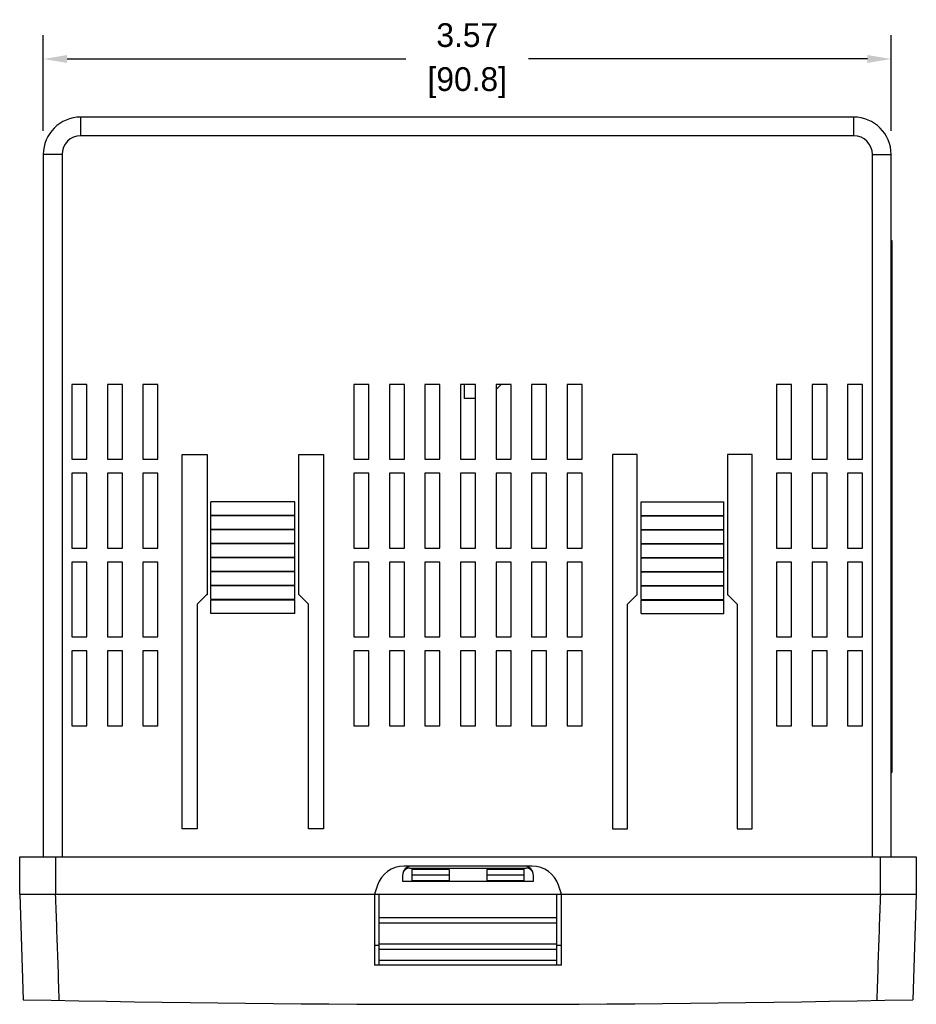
# Model space of a CAD drawing. Header units: inches. Extents: x 515.8 to 530.8, y 504.7 to 513.4.
# Tile 6 of 17: x 517.2 to 521, y 509.2 to 513.4. Entities that reach past the tile are written whole.
import ezdxf

# ---------------------------------------------------------------- set-up
doc = ezdxf.new("R2010")
doc.units = ezdxf.units.IN
doc.header["$LTSCALE"] = 8
doc.header["$MEASUREMENT"] = 0
doc.layers.add('Dimensions', color=140, linetype='Continuous')
doc.dimstyles.get("Standard").update_dxf_attribs({"dimtxt": 0.1, "dimasz": 0.1, "dimexe": 0.1, "dimexo": 0.1, "dimgap": 0.05, "dimtad": 0, "dimtih": 1, "dimtoh": 1, "dimzin": 0, "dimdsep": 46, "dimtxsty": 'Standard', "dimcen": 0, "dimclrd": 256, "dimclre": 256, "dimclrt": 256, "dimadec": 0, "dimazin": 0, "dimtfac": 1, "dimtofl": 0, "dimtmove": 0, "dimatfit": 3, "dimfxl": 0, "dimtolj": 1, "dimtzin": 0, "dimarcsym": 0})

# ---------------------------------------------------------------- blocks, each defined once
blk = doc.blocks.new('*D10')
at = {"layer": 'DEFPOINTS', "color": 0}
for p in [(520.8615, 513.1902), (517.2876, 512.7877), (520.8615, 512.7877)]:
    blk.add_point(p, dxfattribs=at)
at = {"layer": 'Dimensions', "lineweight": -2}
for p, q in [((517.2876, 512.8877), (517.2876, 513.2902)), ((520.8615, 512.8877), (520.8615, 513.2902)), ((517.3876, 513.1902), (518.8162, 513.1902)), ((520.7615, 513.1902), (519.3329, 513.1902))]:
    blk.add_line(p, q, dxfattribs=at)
at = {"layer": 'Dimensions'}
for points in [[(517.3876, 513.2069), (517.3876, 513.1736), (517.2876, 513.1902)], [(520.7615, 513.2069), (520.7615, 513.1736), (520.8615, 513.1902)]]:
    blk.add_solid(points, dxfattribs=at)
at = {"layer": 'Dimensions', "char_height": 0.1, "attachment_point": 5}
for s, insert in [('\\A1;3.57', (519.0746, 513.2902)), ('\\A1;[90.8]', (519.0746, 513.0902))]:
    blk.add_mtext(s, dxfattribs=dict(at, insert=insert))

msp = doc.modelspace()

# ---------------------------------------------------------------- linework, layer by layer
at = {"color": 7, "linetype": 'Continuous'}
for p, q in [((517.4453, 512.8665), (517.4453, 512.9454)), ((520.7038, 512.9454), (517.4453, 512.9454)), ((520.7038, 512.8665), (520.7038, 512.9454)), ((520.7038, 512.8665), (517.4453, 512.8665)), ((517.2876, 512.7877), (517.2876, 509.8272)), ((517.3665, 512.7877), (517.2876, 512.7877)), ((517.3665, 512.7877), (517.3665, 509.8272)), ((520.7826, 509.8272), (520.7826, 512.7877)), ((520.7826, 512.7877), (520.8615, 512.7877)), ((520.8615, 509.8272), (520.8615, 512.7877)), ((520.8615, 512.4249), (520.8643, 512.4249)), ((520.8643, 512.4249), (520.8643, 510.1821)), ((520.8615, 512.3658), (520.8643, 512.3658)), ((517.4079, 511.8185), (517.4079, 511.5031)), ((517.471, 511.8185), (517.4079, 511.8185)), ((517.471, 511.5031), (517.471, 511.8185)), ((517.5577, 511.8185), (517.5577, 511.5031)), ((517.6208, 511.8185), (517.5577, 511.8185)), ((517.6208, 511.5031), (517.6208, 511.8185)), ((517.7076, 511.8185), (517.7076, 511.5031)), ((517.7707, 511.8185), (517.7076, 511.8185)), ((517.7707, 511.5031), (517.7707, 511.8185)), ((518.5967, 511.8185), (518.5967, 511.5031)), ((518.6598, 511.8185), (518.5967, 511.8185)), ((518.6598, 511.5031), (518.6598, 511.8185)), ((518.7466, 511.8185), (518.7466, 511.5031)), ((518.8097, 511.8185), (518.7466, 511.8185)), ((518.8097, 511.5031), (518.8097, 511.8185)), ((518.8964, 511.8185), (518.8964, 511.5031)), ((518.9595, 511.8185), (518.8964, 511.8185)), ((518.9595, 511.5031), (518.9595, 511.8185)), ((519.0463, 511.8185), (519.0463, 511.5031)), ((519.1094, 511.8185), (519.0463, 511.8185)), ((519.062, 511.8185), (519.062, 511.7594)), ((519.1094, 511.5031), (519.1094, 511.8185)), ((519.2177, 511.8185), (519.1961, 511.7976)), ((519.1961, 511.8185), (519.1961, 511.5031)), ((519.2592, 511.8185), (519.1961, 511.8185)), ((519.2592, 511.5031), (519.2592, 511.8185)), ((519.3459, 511.8185), (519.3459, 511.5031)), ((519.409, 511.8185), (519.3459, 511.8185)), ((519.409, 511.5031), (519.409, 511.8185)), ((519.4958, 511.8185), (519.4958, 511.5031)), ((519.5589, 511.8185), (519.4958, 511.8185)), ((519.5589, 511.5031), (519.5589, 511.8185)), ((520.4416, 511.8185), (520.3785, 511.8185)), ((520.3785, 511.8185), (520.3785, 511.5031)), ((520.4416, 511.5031), (520.4416, 511.8185)), ((520.5914, 511.8185), (520.5283, 511.8185)), ((520.5283, 511.8185), (520.5283, 511.5031)), ((520.5914, 511.5031), (520.5914, 511.8185)), ((520.7412, 511.8185), (520.6781, 511.8185)), ((520.6781, 511.8185), (520.6781, 511.5031)), ((520.7412, 511.5031), (520.7412, 511.8185)), ((519.1094, 511.7594), (519.062, 511.7594)), ((517.8732, 509.9455), (517.8732, 511.5228)), ((517.8732, 511.5228), (517.9777, 511.5228)), ((517.9777, 511.5228), (517.9777, 510.9313)), ((518.3641, 510.9313), (518.3641, 511.5228)), ((518.3641, 511.5228), (518.4686, 511.5228)), ((518.4686, 511.5228), (518.4686, 509.9455)), ((519.7915, 511.5228), (519.687, 511.5228)), ((519.687, 511.5228), (519.687, 509.9455)), ((519.7915, 510.9313), (519.7915, 511.5228)), ((520.2759, 511.5228), (520.1714, 511.5228)), ((520.1714, 511.5228), (520.1714, 510.9313)), ((520.2759, 509.9455), (520.2759, 511.5228)), ((517.4079, 511.5031), (517.471, 511.5031)), ((517.5577, 511.5031), (517.6208, 511.5031)), ((517.7076, 511.5031), (517.7707, 511.5031)), ((518.5967, 511.5031), (518.6598, 511.5031)), ((518.7466, 511.5031), (518.8097, 511.5031)), ((518.8964, 511.5031), (518.9595, 511.5031)), ((519.0463, 511.5031), (519.1094, 511.5031)), ((519.1961, 511.5031), (519.2592, 511.5031)), ((519.3459, 511.5031), (519.409, 511.5031)), ((519.4958, 511.5031), (519.5589, 511.5031)), ((520.3785, 511.5031), (520.4416, 511.5031)), ((520.5283, 511.5031), (520.5914, 511.5031)), ((520.6781, 511.5031), (520.7412, 511.5031)), ((517.4079, 511.4439), (517.4079, 511.1285)), ((517.471, 511.4439), (517.4079, 511.4439)), ((517.471, 511.1285), (517.471, 511.4439)), ((517.5577, 511.4439), (517.5577, 511.1285)), ((517.6208, 511.4439), (517.5577, 511.4439)), ((517.6208, 511.1285), (517.6208, 511.4439)), ((517.7076, 511.4439), (517.7076, 511.1285)), ((517.7707, 511.4439), (517.7076, 511.4439)), ((517.7707, 511.1285), (517.7707, 511.4439)), ((518.5967, 511.4439), (518.5967, 511.1285)), ((518.6598, 511.4439), (518.5967, 511.4439)), ((518.6598, 511.1285), (518.6598, 511.4439)), ((518.7466, 511.4439), (518.7466, 511.1285)), ((518.8097, 511.4439), (518.7466, 511.4439)), ((518.8097, 511.1285), (518.8097, 511.4439)), ((518.8964, 511.4439), (518.8964, 511.1285)), ((518.9595, 511.4439), (518.8964, 511.4439)), ((518.9595, 511.1285), (518.9595, 511.4439)), ((519.0463, 511.4439), (519.0463, 511.1285)), ((519.1094, 511.4439), (519.0463, 511.4439)), ((519.1094, 511.1285), (519.1094, 511.4439)), ((519.1961, 511.4439), (519.1961, 511.1285)), ((519.2592, 511.4439), (519.1961, 511.4439)), ((519.2592, 511.1285), (519.2592, 511.4439)), ((519.3459, 511.4439), (519.3459, 511.1285)), ((519.409, 511.4439), (519.3459, 511.4439)), ((519.409, 511.1285), (519.409, 511.4439)), ((519.5589, 511.4439), (519.4958, 511.4439)), ((519.4958, 511.4439), (519.4958, 511.1285)), ((519.5589, 511.1285), (519.5589, 511.4439)), ((520.4416, 511.4439), (520.3785, 511.4439)), ((520.3785, 511.4439), (520.3785, 511.1285)), ((520.4416, 511.1285), (520.4416, 511.4439)), ((520.5914, 511.4439), (520.5283, 511.4439)), ((520.5283, 511.4439), (520.5283, 511.1285)), ((520.5914, 511.1285), (520.5914, 511.4439)), ((520.7412, 511.4439), (520.6781, 511.4439)), ((520.6781, 511.4439), (520.6781, 511.1285)), ((520.7412, 511.1285), (520.7412, 511.4439)), ((517.9934, 511.2665), (517.9934, 511.3237)), ((518.3483, 511.3237), (517.9934, 511.3237)), ((518.3483, 511.2665), (518.3483, 511.3237)), ((519.8073, 511.3237), (520.1557, 511.3237)), ((519.8073, 511.2665), (519.8073, 511.3237)), ((520.1557, 511.2665), (520.1557, 511.3237)), ((518.3483, 511.2665), (517.9934, 511.2665)), ((517.9934, 511.2074), (517.9934, 511.2645)), ((518.3483, 511.2645), (517.9934, 511.2645)), ((518.3483, 511.2074), (518.3483, 511.2645)), ((519.8073, 511.2665), (520.1557, 511.2665)), ((519.8073, 511.2645), (520.1557, 511.2645)), ((519.8073, 511.2074), (519.8073, 511.2645)), ((520.1557, 511.2074), (520.1557, 511.2645)), ((518.3483, 511.2074), (517.9934, 511.2074)), ((517.9934, 511.1482), (517.9934, 511.2054)), ((518.3483, 511.2054), (517.9934, 511.2054)), ((518.3483, 511.1482), (518.3483, 511.2054)), ((519.8073, 511.2074), (520.1557, 511.2074)), ((519.8073, 511.2054), (520.1557, 511.2054)), ((519.8073, 511.1482), (519.8073, 511.2054)), ((520.1557, 511.1482), (520.1557, 511.2054)), ((518.3483, 511.1482), (517.9934, 511.1482)), ((517.9934, 511.0891), (517.9934, 511.1462)), ((518.3483, 511.1462), (517.9934, 511.1462)), ((518.3483, 511.0891), (518.3483, 511.1462)), ((519.8073, 511.1482), (520.1557, 511.1482)), ((519.8073, 511.1462), (520.1557, 511.1462)), ((519.8073, 511.0891), (519.8073, 511.1462)), ((520.1557, 511.0891), (520.1557, 511.1462)), ((517.4079, 511.1285), (517.471, 511.1285)), ((517.5577, 511.1285), (517.6208, 511.1285)), ((517.7076, 511.1285), (517.7707, 511.1285)), ((518.5967, 511.1285), (518.6598, 511.1285)), ((518.7466, 511.1285), (518.8097, 511.1285)), ((518.8964, 511.1285), (518.9595, 511.1285)), ((519.0463, 511.1285), (519.1094, 511.1285)), ((519.1961, 511.1285), (519.2592, 511.1285)), ((519.3459, 511.1285), (519.409, 511.1285)), ((519.4958, 511.1285), (519.5589, 511.1285)), ((520.3785, 511.1285), (520.4416, 511.1285)), ((520.5283, 511.1285), (520.5914, 511.1285)), ((520.6781, 511.1285), (520.7412, 511.1285)), ((517.4079, 511.0693), (517.4079, 510.7539)), ((517.471, 511.0693), (517.4079, 511.0693)), ((517.471, 510.7539), (517.471, 511.0693)), ((517.5577, 511.0693), (517.5577, 510.7539)), ((517.6208, 511.0693), (517.5577, 511.0693)), ((517.6208, 510.7539), (517.6208, 511.0693)), ((517.7076, 511.0693), (517.7076, 510.7539)), ((517.7707, 511.0693), (517.7076, 511.0693)), ((517.7707, 510.7539), (517.7707, 511.0693)), ((518.3483, 511.0891), (517.9934, 511.0891)), ((517.9934, 511.0299), (517.9934, 511.0871)), ((518.3483, 511.0871), (517.9934, 511.0871)), ((518.3483, 511.0299), (518.3483, 511.0871)), ((518.5967, 511.0693), (518.5967, 510.7539)), ((518.6598, 511.0693), (518.5967, 511.0693)), ((518.6598, 510.7539), (518.6598, 511.0693)), ((518.7466, 511.0693), (518.7466, 510.7539)), ((518.8097, 511.0693), (518.7466, 511.0693)), ((518.8097, 510.7539), (518.8097, 511.0693)), ((518.8964, 511.0693), (518.8964, 510.7539)), ((518.9595, 511.0693), (518.8964, 511.0693)), ((518.9595, 510.7539), (518.9595, 511.0693)), ((519.0463, 511.0693), (519.0463, 510.7539)), ((519.1094, 511.0693), (519.0463, 511.0693)), ((519.1094, 510.7539), (519.1094, 511.0693)), ((519.2592, 511.0693), (519.1961, 511.0693)), ((519.1961, 511.0693), (519.1961, 510.7539)), ((519.2592, 510.7539), (519.2592, 511.0693)), ((519.409, 511.0693), (519.3459, 511.0693)), ((519.3459, 511.0693), (519.3459, 510.7539)), ((519.409, 510.7539), (519.409, 511.0693)), ((519.5589, 511.0693), (519.4958, 511.0693)), ((519.4958, 511.0693), (519.4958, 510.7539)), ((519.5589, 510.7539), (519.5589, 511.0693)), ((519.8073, 511.0891), (520.1557, 511.0891)), ((519.8073, 511.0871), (520.1557, 511.0871)), ((519.8073, 511.0299), (519.8073, 511.0871)), ((520.1557, 511.0299), (520.1557, 511.0871)), ((520.4416, 511.0693), (520.3785, 511.0693)), ((520.3785, 511.0693), (520.3785, 510.7539)), ((520.4416, 510.7539), (520.4416, 511.0693)), ((520.5914, 511.0693), (520.5283, 511.0693)), ((520.5283, 511.0693), (520.5283, 510.7539)), ((520.5914, 510.7539), (520.5914, 511.0693)), ((520.7412, 511.0693), (520.6781, 511.0693)), ((520.6781, 511.0693), (520.6781, 510.7539)), ((520.7412, 510.7539), (520.7412, 511.0693)), ((518.3483, 511.0299), (517.9934, 511.0299)), ((517.9934, 510.9708), (517.9934, 511.0279)), ((518.3483, 511.0279), (517.9934, 511.0279)), ((518.3483, 510.9708), (518.3483, 511.0279)), ((519.8073, 511.0299), (520.1557, 511.0299)), ((519.8073, 511.0279), (520.1557, 511.0279)), ((519.8073, 510.9708), (519.8073, 511.0279)), ((520.1557, 510.9708), (520.1557, 511.0279)), ((518.3483, 510.9708), (517.9934, 510.9708)), ((519.8073, 510.9708), (520.1557, 510.9708)), ((517.9363, 510.8919), (517.9757, 510.9313)), ((517.9777, 510.9313), (517.9757, 510.9313)), ((517.9934, 510.9116), (517.9934, 510.9688)), ((518.3483, 510.9688), (517.9934, 510.9688)), ((518.3483, 510.9116), (518.3483, 510.9688)), ((518.3661, 510.9313), (518.3641, 510.9313)), ((518.3661, 510.9313), (518.4055, 510.8919)), ((519.7896, 510.9313), (519.7501, 510.8919)), ((519.7896, 510.9313), (519.7915, 510.9313)), ((519.8073, 510.9688), (520.1557, 510.9688)), ((519.8073, 510.9116), (519.8073, 510.9688)), ((520.1557, 510.9116), (520.1557, 510.9688)), ((520.1714, 510.9313), (520.1734, 510.9313)), ((520.2128, 510.8919), (520.1734, 510.9313)), ((517.9363, 510.8919), (517.9363, 509.9455)), ((518.3483, 510.9116), (517.9934, 510.9116)), ((517.9934, 510.8525), (517.9934, 510.9096)), ((518.3483, 510.9096), (517.9934, 510.9096)), ((518.3483, 510.8525), (518.3483, 510.9096)), ((518.4055, 509.9455), (518.4055, 510.8919)), ((519.7501, 509.9455), (519.7501, 510.8919)), ((519.8073, 510.9116), (520.1557, 510.9116)), ((519.8073, 510.9096), (520.1557, 510.9096)), ((519.8073, 510.8525), (519.8073, 510.9096)), ((520.1557, 510.8525), (520.1557, 510.9096)), ((520.2128, 510.8919), (520.2128, 509.9455)), ((518.3483, 510.8525), (517.9934, 510.8525)), ((519.8073, 510.8525), (520.1557, 510.8525)), ((517.4079, 510.7539), (517.471, 510.7539)), ((517.5577, 510.7539), (517.6208, 510.7539)), ((517.7076, 510.7539), (517.7707, 510.7539)), ((518.5967, 510.7539), (518.6598, 510.7539)), ((518.7466, 510.7539), (518.8097, 510.7539)), ((518.8964, 510.7539), (518.9595, 510.7539)), ((519.0463, 510.7539), (519.1094, 510.7539)), ((519.1961, 510.7539), (519.2592, 510.7539)), ((519.3459, 510.7539), (519.409, 510.7539)), ((519.4958, 510.7539), (519.5589, 510.7539)), ((520.3785, 510.7539), (520.4416, 510.7539)), ((520.5283, 510.7539), (520.5914, 510.7539)), ((520.6781, 510.7539), (520.7412, 510.7539)), ((517.4079, 510.6947), (517.4079, 510.3793)), ((517.471, 510.6947), (517.4079, 510.6947)), ((517.471, 510.3793), (517.471, 510.6947)), ((517.5577, 510.6947), (517.5577, 510.3793)), ((517.6208, 510.6947), (517.5577, 510.6947)), ((517.6208, 510.3793), (517.6208, 510.6947)), ((517.7076, 510.6947), (517.7076, 510.3793)), ((517.7707, 510.6947), (517.7076, 510.6947)), ((517.7707, 510.3793), (517.7707, 510.6947)), ((518.5967, 510.6947), (518.5967, 510.3793)), ((518.6598, 510.6947), (518.5967, 510.6947)), ((518.6598, 510.3793), (518.6598, 510.6947)), ((518.7466, 510.6947), (518.7466, 510.3793)), ((518.8097, 510.6947), (518.7466, 510.6947)), ((518.8097, 510.3793), (518.8097, 510.6947)), ((518.9595, 510.6947), (518.8964, 510.6947)), ((518.8964, 510.6947), (518.8964, 510.3793)), ((518.9595, 510.3793), (518.9595, 510.6947)), ((519.1094, 510.6947), (519.0463, 510.6947)), ((519.0463, 510.6947), (519.0463, 510.3793)), ((519.1094, 510.3793), (519.1094, 510.6947)), ((519.2592, 510.6947), (519.1961, 510.6947)), ((519.1961, 510.6947), (519.1961, 510.3793)), ((519.2592, 510.3793), (519.2592, 510.6947)), ((519.409, 510.6947), (519.3459, 510.6947)), ((519.3459, 510.6947), (519.3459, 510.3793)), ((519.409, 510.3793), (519.409, 510.6947)), ((519.5589, 510.6947), (519.4958, 510.6947)), ((519.4958, 510.6947), (519.4958, 510.3793)), ((519.5589, 510.3793), (519.5589, 510.6947)), ((520.4416, 510.6947), (520.3785, 510.6947)), ((520.3785, 510.6947), (520.3785, 510.3793)), ((520.4416, 510.3793), (520.4416, 510.6947)), ((520.5914, 510.6947), (520.5283, 510.6947)), ((520.5283, 510.6947), (520.5283, 510.3793)), ((520.5914, 510.3793), (520.5914, 510.6947)), ((520.7412, 510.6947), (520.6781, 510.6947)), ((520.6781, 510.6947), (520.6781, 510.3793)), ((520.7412, 510.3793), (520.7412, 510.6947)), ((517.4079, 510.3793), (517.471, 510.3793)), ((517.5577, 510.3793), (517.6208, 510.3793)), ((517.7076, 510.3793), (517.7707, 510.3793)), ((518.5967, 510.3793), (518.6598, 510.3793)), ((518.7466, 510.3793), (518.8097, 510.3793)), ((518.8964, 510.3793), (518.9595, 510.3793)), ((519.0463, 510.3793), (519.1094, 510.3793)), ((519.1961, 510.3793), (519.2592, 510.3793)), ((519.3459, 510.3793), (519.409, 510.3793)), ((519.4958, 510.3793), (519.5589, 510.3793)), ((520.3785, 510.3793), (520.4416, 510.3793)), ((520.5283, 510.3793), (520.5914, 510.3793)), ((520.6781, 510.3793), (520.7412, 510.3793)), ((520.8615, 510.2413), (520.8643, 510.2413)), ((520.8615, 510.1821), (520.8643, 510.1821)), ((517.9363, 509.9455), (517.8732, 509.9455)), ((518.4686, 509.9455), (518.4055, 509.9455)), ((519.687, 509.9455), (519.7501, 509.9455)), ((520.2128, 509.9455), (520.2759, 509.9455)), ((517.188, 509.6695), (517.188, 509.8272)), ((517.188, 509.8272), (520.9676, 509.8272)), ((517.3397, 509.6695), (517.3397, 509.8272)), ((520.8159, 509.8272), (520.8159, 509.6695)), ((520.9676, 509.8272), (520.9676, 509.6695)), ((519.3474, 509.7878), (518.8082, 509.7878)), ((518.8333, 509.7799), (519.3223, 509.7799)), ((518.9989, 509.774), (518.8412, 509.774)), ((518.8412, 509.774), (518.8412, 509.7267)), ((518.9989, 509.774), (518.9989, 509.7267)), ((519.3144, 509.774), (519.1567, 509.774)), ((519.1567, 509.774), (519.1567, 509.7267)), ((519.3144, 509.7267), (519.3144, 509.774)), ((518.8018, 509.7484), (518.8018, 509.7247)), ((518.8018, 509.7247), (519.3538, 509.7247)), ((518.9989, 509.7504), (518.8412, 509.7504)), ((518.8412, 509.7267), (518.9989, 509.7267)), ((519.3144, 509.7504), (519.1567, 509.7504)), ((519.1567, 509.7267), (519.3144, 509.7267)), ((519.3538, 509.7247), (519.3538, 509.7484)), ((518.696, 509.7069), (518.6835, 509.6695)), ((519.4721, 509.6695), (519.4597, 509.7069)), ((517.188, 509.6695), (517.2029, 509.2247)), ((517.188, 509.6695), (520.9676, 509.6695)), ((518.6835, 509.6695), (518.6835, 509.3698)), ((518.7032, 509.3698), (518.7032, 509.6695)), ((519.4524, 509.3698), (519.4524, 509.6695)), ((519.4721, 509.3698), (519.4721, 509.6695)), ((520.9676, 509.6695), (520.9527, 509.2247)), ((518.7032, 509.5709), (519.4524, 509.5709)), ((519.4524, 509.5473), (518.7032, 509.5473)), ((518.7032, 509.4526), (518.6835, 509.4526)), ((518.7032, 509.4605), (519.4524, 509.4605)), ((519.4524, 509.4369), (518.7032, 509.4369)), ((519.4721, 509.4526), (519.4524, 509.4526)), ((519.4721, 509.3698), (518.6835, 509.3698)), ((519.4524, 509.3896), (518.7032, 509.3896))]:
    msp.add_line(p, q, dxfattribs=at)
for centre, radius, start, end in [((517.4453, 512.7877), 0.1577, 90, 180), ((520.7038, 512.7877), 0.1577, 0, 90), ((517.4453, 512.7877), 0.0789, 90, 180), ((520.7038, 512.7877), 0.0789, 0, 90), ((518.8082, 509.6695), 0.1183, 90, 161.5651), ((518.8412, 509.7484), 0.0394, 90, 180), ((518.8333, 509.7484), 0.0315, 90, 180), ((519.3144, 509.7484), 0.0394, 0, 90), ((519.3223, 509.7484), 0.0315, 0, 90), ((519.3474, 509.6695), 0.1183, 18.4349, 90), ((519.0778, 599.7821), 90.5768, 268.813929, 271.186071)]:
    msp.add_arc(centre, radius, start, end, dxfattribs=at)
for points, start_tangent, end_tangent in [([(517.3547, 509.2217), (517.3497, 509.3834), (517.3446, 509.5265), (517.3396, 509.6695)], (-0.035017, 0.999387), (-0.035017, 0.999387)), ([(520.816, 509.6695), (520.811, 509.5265), (520.806, 509.3834), (520.801, 509.2217)], (-0.035017, -0.999387), (-0.035017, -0.999387))]:
    msp.add_spline(points, degree=3, dxfattribs=dict(at, start_tangent=start_tangent, end_tangent=end_tangent))

# ---------------------------------------------------------------- dimensions: what is measured, and where the dimension line sits
at = {"layer": 'Dimensions'}
dim = msp.add_linear_dim(base=(520.8615, 513.1902), p1=(517.2876, 512.7877), p2=(520.8615, 512.7877), dimstyle='Standard', override={"dimpost": '\\X'}, dxfattribs=at)
dim.commit()
dim.dimension.update_dxf_attribs({"geometry": '*D10', "text_midpoint": (519.0746, 513.1902)})

doc.saveas('drawing.dxf')
